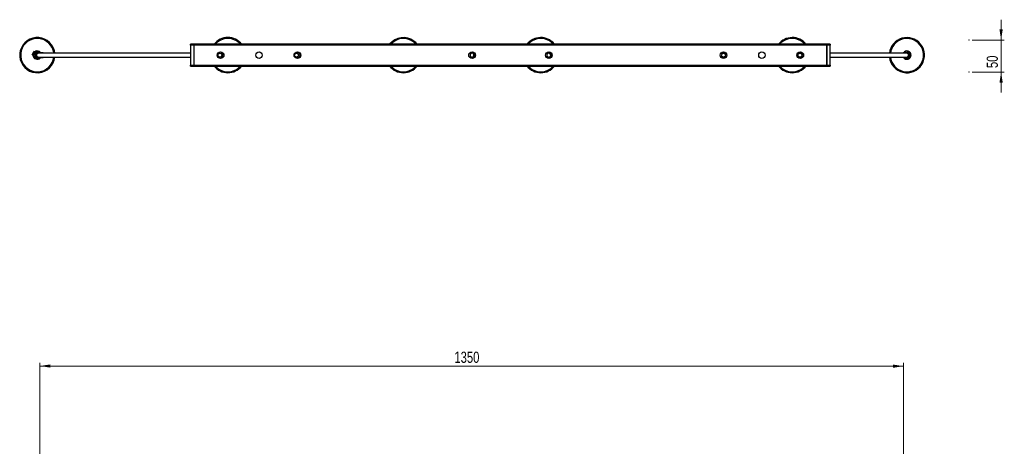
# Model space of a CAD drawing. Header units: millimetres. Extents: x 524 to 905, y 263 to 659.
# Tile 3 of 3: x 524 to 832, y 525 to 659. Entities that reach past the tile are written whole.
import ezdxf

# ---------------------------------------------------------------- set-up
doc = ezdxf.new("R2010")
doc.units = ezdxf.units.MM
doc.header["$PDSIZE"] = -1
doc.styles.add('SLDTEXTSTYLE0', font='TXT', dxfattribs={"width": 0.75})
doc.dimstyles.new('SLDDIMSTYLE1', dxfattribs={"dimtxt": 3.5, "dimasz": 3.302, "dimexe": 0, "dimexo": 0.0625, "dimgap": 0.875, "dimtad": 1, "dimdec": 0, "dimlfac": 5, "dimrnd": 1e-09, "dimzin": 12, "dimdsep": 46, "dimtxsty": 'SLDTEXTSTYLE0', "dimsah": 1, "dimcen": 0.09, "dimadec": 0, "dimazin": 3, "dimtfac": 1, "dimtdec": 0, "dimtofl": 0, "dimtmove": 0, "dimatfit": 3, "dimfxl": 0, "dimfrac": 2, "dimtolj": 1, "dimtzin": 12, "dimarcsym": 0})
doc.dimstyles.new('SLDDIMSTYLE2', dxfattribs={"dimtxt": 3.5, "dimasz": 3.302, "dimexe": 0, "dimexo": 0.0625, "dimgap": 0.875, "dimtad": 1, "dimdec": 0, "dimlfac": 5, "dimrnd": 1e-09, "dimzin": 12, "dimdsep": 46, "dimtxsty": 'SLDTEXTSTYLE0', "dimsah": 1, "dimcen": 0.09, "dimadec": 0, "dimazin": 3, "dimtfac": 1, "dimtdec": 0, "dimtmove": 0, "dimatfit": 0, "dimfxl": 0, "dimfrac": 2, "dimtolj": 1, "dimtzin": 12, "dimarcsym": 0})

# ---------------------------------------------------------------- blocks, each defined once
blk = doc.blocks.new('_D_1')
at = {"color": 7, "linetype": 'Continuous', "lineweight": 0}
for p, q in [((530.47, 523.83), (530.48, 552.23)), ((530.48, 551.23), (800.48, 551.18)), ((800.47, 523.78), (800.48, 552.18))]:
    blk.add_line(p, q, dxfattribs=at)
at = {"color": 7, "linetype": 'Continuous', "lineweight": 18}
for points in [[(530.48, 551.23), (533.78, 550.72), (533.78, 551.73)], [(800.48, 551.18), (797.17, 551.68), (797.17, 550.67)]]:
    blk.add_solid(points, dxfattribs=at)
at = {"color": 7, "linetype": 'Continuous', "lineweight": 18, "insert": (660.06, 555.71), "char_height": 3.5, "attachment_point": 1, "rotation": 359.9894, "style": 'SLDTEXTSTYLE0'}
blk.add_mtext('1350', dxfattribs=at)
blk = doc.blocks.new('_D_2')
at = {"color": 7, "linetype": 'Continuous', "lineweight": 0}
for p, q in [((830.97, 653.06), (830.97, 659.41)), ((821.97, 653.06), (831.97, 653.06)), ((830.97, 653.06), (830.97, 643.06)), ((821.97, 643.06), (831.97, 643.06)), ((830.97, 643.06), (830.97, 636.71))]:
    blk.add_line(p, q, dxfattribs=at)
at = {"color": 7, "linetype": 'Continuous', "lineweight": 18}
for points in [[(830.97, 653.06), (831.47, 656.36), (830.46, 656.36)], [(830.97, 643.06), (830.46, 639.76), (831.47, 639.76)]]:
    blk.add_solid(points, dxfattribs=at)
at = {"color": 7, "linetype": 'Continuous', "lineweight": 18, "insert": (826.45, 644.3), "char_height": 3.5, "attachment_point": 1, "rotation": 90, "style": 'SLDTEXTSTYLE0'}
blk.add_mtext('50', dxfattribs=at)

msp = doc.modelspace()

# ---------------------------------------------------------------- linework, layer by layer
at = {"color": 7, "linetype": 'Continuous', "lineweight": 25}
for p, q in [((528.1, 648.41), (528.56, 649.46)), ((528.83, 649.34), (528.56, 649.46)), ((577.58, 651.58), (577.58, 651.74)), ((577.88, 651.74), (577.58, 651.74)), ((577.88, 651.58), (577.58, 651.58)), ((577.58, 651.44), (577.58, 651.58)), ((577.58, 651.44), (577.58, 645.25)), ((577.88, 651.74), (577.88, 651.58)), ((777.28, 651.74), (577.88, 651.74)), ((777.28, 651.58), (577.88, 651.58)), ((578.58, 651.78), (578.58, 651.74)), ((578.58, 651.78), (578.74, 651.78)), ((578.58, 651.58), (578.58, 645.1)), ((578.74, 651.74), (578.74, 651.78)), ((578.74, 645.1), (578.74, 651.58)), ((691.39, 651.74), (691.24, 651.92)), ((769.99, 651.74), (769.95, 651.79)), ((776.42, 651.78), (776.42, 651.74)), ((776.42, 651.78), (776.58, 651.78)), ((776.42, 651.58), (776.42, 645.1)), ((776.58, 651.74), (776.58, 651.78)), ((776.58, 645.1), (776.58, 651.58)), ((777.28, 651.58), (777.28, 651.74)), ((777.58, 651.74), (777.28, 651.74)), ((777.58, 651.58), (777.28, 651.58)), ((777.58, 651.74), (777.58, 651.58)), ((777.58, 651.58), (777.58, 651.44)), ((777.58, 645.25), (777.58, 651.44)), ((528.1, 648.41), (528.37, 648.29)), ((528.57, 648.38), (528.57, 648.33)), ((528.98, 648.08), (529.07, 648.28)), ((529.42, 648.34), (529.07, 648.34)), ((529.31, 648.83), (529.35, 648.91)), ((529.48, 649.34), (529.44, 649.34)), ((529.62, 649.35), (529.48, 649.34)), ((529.6, 647.75), (529.53, 647.76)), ((529.62, 649.35), (529.58, 649.35)), ((529.62, 649.35), (529.71, 649.35)), ((529.71, 649.35), (530.13, 649.35)), ((529.76, 647.74), (529.99, 647.74)), ((529.99, 648.94), (529.77, 648.94)), ((577.58, 648.94), (529.99, 648.94)), ((529.99, 647.74), (577.58, 647.74)), ((531.86, 647.69), (532.05, 647.74)), ((531.99, 648.94), (531.87, 648.98)), ((532.01, 648.94), (531.88, 648.98)), ((586.46, 648.85), (586.46, 649.08)), ((586.46, 647.61), (586.46, 647.84)), ((586.46, 647.83), (586.47, 647.83)), ((587.08, 647.83), (587.28, 647.83)), ((587.28, 648.84), (587.12, 648.84)), ((587.73, 648.84), (587.28, 648.84)), ((587.28, 647.83), (587.71, 647.83)), ((587.41, 648.23), (587.42, 648.22)), ((610.46, 648.9), (610.46, 649.08)), ((611.56, 649.03), (610.46, 649.03)), ((610.64, 648.94), (610.46, 648.94)), ((610.46, 647.61), (610.46, 647.79)), ((610.46, 647.74), (610.64, 647.74)), ((610.69, 648.94), (610.68, 648.94)), ((610.68, 647.74), (610.69, 647.74)), ((610.76, 648.94), (610.78, 648.94)), ((610.78, 647.74), (610.76, 647.74)), ((611.65, 648.94), (610.78, 648.94)), ((610.78, 647.74), (611.65, 647.74)), ((665.06, 647.61), (665.06, 649.08)), ((666.16, 649.03), (665.06, 649.03)), ((665.06, 648.02), (665.07, 648.02)), ((666.08, 648.02), (666.42, 648.02)), ((689.06, 647.61), (689.06, 649.08)), ((690.16, 649.03), (689.06, 649.03)), ((689.54, 648.94), (689.06, 648.94)), ((689.06, 647.74), (689.54, 647.74)), ((689.26, 647.69), (689.45, 647.74)), ((689.39, 648.94), (689.27, 648.98)), ((689.41, 648.94), (689.28, 648.98)), ((743.56, 647.69), (743.62, 648.12)), ((743.57, 647.74), (743.71, 647.74)), ((743.7, 648.71), (743.76, 649.14)), ((744.76, 649.03), (743.75, 649.03)), ((744.85, 648.94), (744.21, 648.94)), ((744.21, 647.74), (744.85, 647.74)), ((767.66, 648.76), (767.66, 649.08)), ((767.75, 648.84), (767.66, 648.84)), ((767.66, 647.61), (767.66, 647.93)), ((767.66, 647.83), (767.77, 647.83)), ((768.09, 648.94), (768.08, 648.94)), ((768.08, 647.74), (768.09, 647.74)), ((768.16, 648.94), (768.18, 648.94)), ((768.18, 647.74), (768.16, 647.74)), ((768.85, 648.94), (768.18, 648.94)), ((768.18, 647.74), (768.85, 647.74)), ((801.45, 648.94), (777.58, 648.94)), ((777.58, 647.74), (801.45, 647.74)), ((799.86, 647.74), (800.04, 647.69)), ((800.02, 648.97), (799.92, 648.94)), ((800.05, 648.98), (799.95, 648.95)), ((801.45, 647.74), (801.45, 647.74)), ((801.51, 649.35), (801.75, 649.35)), ((801.82, 649.35), (801.75, 649.35)), ((801.81, 647.84), (801.88, 647.79)), ((802, 649.35), (801.82, 649.35)), ((801.84, 649.35), (801.82, 649.35)), ((801.89, 648.9), (801.82, 648.85)), ((802.03, 649.35), (801.84, 649.35)), ((801.88, 647.78), (801.88, 647.79)), ((801.89, 648.91), (801.89, 648.9)), ((802.04, 648.34), (802.12, 648.34)), ((802.8, 648.33), (802.8, 648.38)), ((577.58, 645.1), (577.58, 645.25)), ((577.58, 644.94), (577.58, 645.1)), ((577.58, 645.1), (577.88, 645.1)), ((577.58, 644.94), (577.88, 644.94)), ((577.88, 645.1), (577.88, 644.94)), ((577.88, 645.1), (777.28, 645.1)), ((577.88, 644.94), (777.28, 644.94)), ((777.28, 644.94), (777.28, 645.1)), ((777.28, 645.1), (777.58, 645.1)), ((777.28, 644.94), (777.58, 644.94)), ((777.58, 645.25), (777.58, 645.1)), ((777.58, 645.1), (777.58, 644.94))]:
    msp.add_line(p, q, dxfattribs=at)
at = {"color": 8, "linetype": 'Continuous', "lineweight": 25}
for p, q in [((578.58, 651.44), (577.58, 651.44)), ((776.42, 651.44), (578.74, 651.44)), ((777.58, 651.44), (776.58, 651.44)), ((529.95, 647.73), (529.03, 647.5)), ((529.04, 649.2), (530.01, 648.94)), ((690.18, 648.34), (690.48, 648.34)), ((802.44, 647.5), (801.64, 647.77)), ((801.65, 648.92), (802.45, 649.2)), ((577.58, 645.25), (578.58, 645.25)), ((578.74, 645.25), (776.42, 645.25)), ((776.58, 645.25), (777.58, 645.25))]:
    msp.add_line(p, q, dxfattribs=at)
at = {"color": 7, "linetype": 'Continuous', "lineweight": 25, "flags": 128}
for points in [[(648.05, 651.74), (647.7, 652.11), (647.24, 652.5)], [(529, 648.13), (529.07, 647.98), (529.12, 647.9)], [(587.42, 648.42), (587.41, 648.59), (587.38, 648.72), (587.33, 648.81), (587.28, 648.84), (587.28, 648.84)], [(587.28, 648.84), (587.28, 648.84), (587.33, 648.81), (587.38, 648.72), (587.41, 648.59), (587.42, 648.42)], [(587.28, 647.83), (587.33, 647.86), (587.37, 647.94), (587.4, 648.07), (587.42, 648.22)], [(587.42, 648.22), (587.4, 648.07), (587.37, 647.94), (587.33, 647.86), (587.28, 647.83)]]:
    msp.add_lwpolyline(points, dxfattribs=at)
at = {"color": 8, "linetype": 'Continuous', "lineweight": 25, "flags": 128}
for points in [[(531.88, 648.98), (531.86, 648.97), (531.84, 648.94)], [(689.28, 648.98), (689.26, 648.97), (689.24, 648.94)], [(743.57, 647.76), (743.61, 647.75), (743.71, 647.74)], [(800.17, 648.94), (800.11, 648.97), (800.05, 648.98)]]:
    msp.add_lwpolyline(points, dxfattribs=at)
at = {"color": 7, "linetype": 'Continuous', "lineweight": 25}
for centre, radius in [((586.98, 648.34), 1.05), ((586.78, 648.34), 0.6), ((598.98, 648.34), 1), ((610.98, 648.34), 1.05), ((610.69, 648.34), 0.6), ((665.58, 648.34), 1.05), ((689.58, 648.34), 1.05), ((744.18, 648.34), 1.05), ((744.18, 648.34), 0.6), ((756.18, 648.34), 1), ((768.18, 648.34), 1.05), ((768.09, 648.34), 0.6)]:
    msp.add_circle(centre, radius, dxfattribs=at)
for centre, radius, start, end in [((529.67, 648.34), 5.5, 35.7921, 353.7371), ((529.67, 648.34), 5.2, 35.7921, 353.3742), ((589.24, 648.34), 5.5, 38.1835, 141.8165), ((589.24, 648.34), 5.2, 40.8322, 139.1678), ((644.12, 648.34), 5.5, 53.0606, 141.8165), ((644.12, 648.34), 5.2, 53.0606, 139.1678), ((644.12, 648.34), 5.5, 38.1835, 53.0606), ((687.07, 648.34), 5.5, 40.6133, 141.8165), ((687.07, 648.34), 5.2, 40.6133, 139.1678), ((765.66, 648.34), 5.5, 38.8436, 141.8165), ((765.66, 648.34), 5.2, 40.8322, 139.1678), ((801.52, 648.34), 5.5, 38.8436, 173.7371), ((801.52, 648.34), 5.2, 38.8436, 173.3742), ((529.67, 648.34), 1.3, 43.2722, 315.8436), ((529.67, 648.34), 5.2, 6.6258, 35.7921), ((529.67, 648.34), 5.5, 6.2629, 35.7921), ((801.52, 648.34), 5.5, 186.2629, 38.8436), ((801.52, 648.34), 5.2, 186.6258, 38.8436), ((801.52, 648.34), 1.3, 0, 145.4537), ((529.57, 648.35), 0.999, 122.0824, 178.2821), ((529.58, 648.35), 1.01, 181.0866, 237.0341), ((529.67, 648.34), 0.6, 93.8217, 180), ((529.67, 648.34), 0.6, 180, 257.7479), ((586.98, 648.34), 0.9, 234.6269, 125.3731), ((587.3, 648.33), 0.102, 311.149, 46.7533), ((610.98, 648.34), 0.9, 234.6269, 125.3731), ((610.78, 648.34), 0.6, 270.5425, 89.4575), ((665.58, 648.34), 0.9, 234.6269, 125.3731), ((665.58, 648.34), 0.6, 209.7328, 150.2672), ((689.58, 648.34), 0.9, 234.6269, 125.3731), ((689.58, 648.34), 0.6, 90, 150.2672), ((689.58, 648.34), 0.6, 209.7328, 90), ((744.18, 648.34), 0.9, 226.5997, 117.3459), ((768.18, 648.34), 0.9, 234.6269, 125.3731), ((768.18, 648.34), 0.6, 270.5425, 89.4575), ((801.52, 648.34), 1.3, 215.5232, 0), ((801.52, 648.34), 0.6, 300.5917, 0), ((801.52, 648.34), 0.6, 0, 58.9069), ((801.52, 648.34), 0.7, 304.5845, 55.2506), ((801.52, 648.34), 0.9, 345.5492, 24.2716), ((801.67, 648.32), 1.12, 313.2885, 0.3419), ((801.71, 648.41), 1.08, 358.6993, 46.9234), ((589.24, 648.34), 5.5, 218.1835, 321.8165), ((589.24, 648.34), 5.2, 220.8322, 319.1678), ((644.12, 648.34), 5.5, 218.1835, 321.8165), ((644.12, 648.34), 5.2, 220.8322, 319.1678), ((687.07, 648.34), 5.5, 218.1835, 321.8165), ((687.07, 648.34), 5.2, 220.8322, 319.1678), ((765.66, 648.34), 5.5, 218.1835, 321.8165), ((765.66, 648.34), 5.2, 220.8322, 319.1678)]:
    msp.add_arc(centre, radius, start, end, dxfattribs=at)
at = {"color": 8, "linetype": 'Continuous', "lineweight": 25}
for centre, radius, start, end in [((530.01, 648.36), 0.583, 91.2093, 181.6999), ((530.01, 648.33), 0.585, 178.5385, 268.5522), ((531.91, 647.77), 0.0922, 198.6492, 243.6274), ((689.31, 647.77), 0.0922, 198.6492, 243.6274), ((800.04, 647.98), 0.291, 270.4806, 305.1955), ((801.45, 648.35), 0.596, 359.6331, 89.6501), ((801.45, 648.34), 0.596, 270.2913, 0.4255)]:
    msp.add_arc(centre, radius, start, end, dxfattribs=at)
at = {"color": 7, "linetype": 'Continuous', "lineweight": 25}
for centre, major_axis, ratio, start_param, end_param in [((529.56, 648.35), (0.655, -0.015), 0.915256, 1.586524, 4.728117), ((529.45, 648.35), (0.655, -0.015), 0.915256, 4.749203, 4.861529), ((529.56, 648.35), (-0.018, 0.602), 0.350061, 2.905714, 3.039126), ((529.56, 648.35), (0.655, -0.015), 0.915256, 4.728117, 4.87809), ((529.56, 648.35), (0.613, 0.018), 0.978922, 4.677167, 4.814855), ((529.56, 648.35), (0.655, -0.015), 0.915256, 1.427855, 1.586524), ((528.49, 647.37), (1.97, -0.02), 0.004817, 5.294094, 5.684265), ((528.5, 649.37), (1.97, -0.02), 0.004817, 5.294094, 5.684265), ((529.56, 648.35), (0.613, 0.018), 0.978922, 1.372024, 1.46833), ((532, 648.22), (2.21, 0.58), 0.209222, 4.296034, 4.599132), ((532, 648.45), (2.2, -0.6), 0.209993, 1.683619, 1.986717), ((689.4, 648.45), (2.2, -0.6), 0.209993, 1.683619, 1.783724), ((689.4, 648.22), (2.21, 0.58), 0.209222, 4.501831, 4.599132), ((799.95, 648.22), (1.92, -0.59), 0.238428, 4.832252, 5.13535), ((799.95, 648.45), (1.93, 0.61), 0.23605, 1.143071, 1.446169), ((802.58, 647.37), (1.51, 0.01), 0.008144, 3.9194, 4.309572), ((802.59, 649.37), (1.51, 0.01), 0.008144, 3.9194, 4.309572), ((802.05, 648.35), (0.025, 0.6), 0.821086, 2.837257, 3.185847), ((802.05, 648.35), (0.025, 0.6), 0.821086, 0.044254, 0.392844), ((801.94, 648.35), (0.025, 0.6), 0.821086, 3.236178, 6.14262), ((802.05, 648.35), (1.36, -0.07), 0.440365, 4.695633, 4.731366), ((802.05, 648.35), (0.029, 0.599), 0.892247, 3.122615, 3.18986), ((802.05, 648.35), (0.025, 0.6), 0.821086, 3.185847, 6.32744)]:
    msp.add_ellipse(centre, major_axis=major_axis, ratio=ratio, start_param=start_param, end_param=end_param, dxfattribs=at)
for points, knots in [([(529.03, 647.5), (529.1, 647.47), (529.27, 647.37), (529.46, 647.36), (529.57, 647.35)], [0, 0, 0, 0, 0.428917, 1, 1, 1, 1]), ([(529.04, 649.2), (529.11, 649.24), (529.28, 649.33), (529.47, 649.34), (529.58, 649.35)], [0, 0, 0, 0, 0.428917, 1, 1, 1, 1]), ([(531.22, 647.56), (531.18, 647.55), (531.1, 647.54), (530.98, 647.52), (530.86, 647.5), (530.73, 647.48), (530.58, 647.45), (530.43, 647.42), (530.27, 647.39), (530.17, 647.36), (530.11, 647.35)], [0, 0, 0, 0, 0.1064447, 0.2129499, 0.3196411, 0.4264016, 0.569193, 0.7122038, 0.8559595, 1, 1, 1, 1]), ([(530.13, 649.35), (530.16, 649.34), (530.24, 649.31), (530.36, 649.29), (530.47, 649.26), (530.6, 649.23), (530.75, 649.2), (530.91, 649.18), (531.07, 649.15), (531.17, 649.13), (531.23, 649.12)], [0, 0, 0, 0, 0.106451, 0.21302, 0.319933, 0.426955, 0.569776, 0.712794, 0.856321, 1, 1, 1, 1]), ([(586.78, 648.94), (586.76, 648.94), (586.74, 648.94), (586.53, 648.94), (586.46, 648.94)], [0, 0, 0, 0, 0.630871, 1, 1, 1, 1]), ([(586.46, 647.74), (586.53, 647.74), (586.74, 647.74), (586.76, 647.74), (586.78, 647.74)], [0, 0, 0, 0, 0.369129, 1, 1, 1, 1]), ([(587.36, 648.25), (587.37, 648.25), (587.38, 648.23), (587.4, 648.23), (587.42, 648.22), (587.42, 648.22)], [0, 0, 0, 0, 0.371008, 0.831091, 1, 1, 1, 1]), ([(587.42, 648.22), (587.43, 648.23), (587.46, 648.23), (587.48, 648.24), (587.51, 648.27), (587.52, 648.3), (587.52, 648.33), (587.51, 648.37), (587.5, 648.4), (587.47, 648.42), (587.44, 648.42), (587.42, 648.43), (587.39, 648.42), (587.38, 648.41), (587.37, 648.4)], [0, 0, 0, 0, 0.0876488, 0.1752554, 0.2639506, 0.3533886, 0.4416607, 0.5287097, 0.6163119, 0.7054091, 0.7946731, 0.8274444, 0.9150932, 1, 1, 1, 1]), ([(610.46, 647.79), (610.48, 647.78), (610.55, 647.75), (610.63, 647.75), (610.67, 647.74)], [0, 0, 0, 0, 0.421714, 1, 1, 1, 1]), ([(665.58, 648.94), (665.56, 648.94), (665.53, 648.94), (665.35, 648.94), (665.14, 648.94), (665.06, 648.94)], [0, 0, 0, 0, 0.369611, 0.740604, 1, 1, 1, 1]), ([(665.06, 647.74), (665.14, 647.74), (665.35, 647.74), (665.53, 647.74), (665.56, 647.74), (665.58, 647.74)], [0, 0, 0, 0, 0.2593963, 0.630389, 1, 1, 1, 1]), ([(690.22, 648.94), (690.17, 648.94), (689.99, 648.94), (689.78, 648.94), (689.61, 648.94), (689.59, 648.94), (689.58, 648.94)], [0, 0, 0, 0, 0.1181202, 0.4126581, 0.7071961, 1, 1, 1, 1]), ([(689.58, 647.74), (689.59, 647.74), (689.61, 647.74), (689.78, 647.74), (689.99, 647.74), (690.17, 647.74), (690.23, 647.74)], [0, 0, 0, 0, 0.292315, 0.586362, 0.880408, 1, 1, 1, 1]), ([(768.07, 648.94), (767.99, 648.94), (767.84, 648.92), (767.72, 648.83), (767.66, 648.78)], [0, 0, 0, 0, 0.494034, 1, 1, 1, 1]), ([(767.66, 647.91), (767.67, 647.9), (767.71, 647.85), (767.81, 647.8), (767.94, 647.75), (768.03, 647.75), (768.07, 647.74)], [0, 0, 0, 0, 0.101874, 0.421214, 0.723387, 1, 1, 1, 1]), ([(801.5, 647.35), (801.47, 647.36), (801.42, 647.38), (801.33, 647.4), (801.24, 647.43), (801.14, 647.45), (801.02, 647.48), (800.89, 647.51), (800.75, 647.53), (800.66, 647.55), (800.61, 647.56)], [0, 0, 0, 0, 0.106451, 0.21302, 0.319933, 0.426955, 0.569776, 0.712794, 0.856321, 1, 1, 1, 1]), ([(800.62, 649.12), (800.66, 649.13), (800.72, 649.14), (800.83, 649.16), (800.93, 649.18), (801.04, 649.21), (801.15, 649.23), (801.28, 649.27), (801.4, 649.3), (801.48, 649.33), (801.51, 649.35)], [0, 0, 0, 0, 0.1064447, 0.2129499, 0.3196411, 0.4264016, 0.569193, 0.7122038, 0.8559595, 1, 1, 1, 1]), ([(802.44, 647.5), (802.39, 647.47), (802.25, 647.37), (802.08, 647.36), (801.99, 647.35)], [0, 0, 0, 0, 0.428917, 1, 1, 1, 1]), ([(802.45, 649.2), (802.4, 649.24), (802.26, 649.33), (802.1, 649.34), (802, 649.35)], [0, 0, 0, 0, 0.428917, 1, 1, 1, 1])]:
    msp.add_open_spline(points, degree=3, knots=knots, dxfattribs=at)
for points in [[(744.18, 648.94), (744.16, 648.94), (744.12, 648.94), (743.85, 648.94), (743.71, 648.94)], [(743.71, 647.74), (743.85, 647.74), (744.12, 647.74), (744.16, 647.74), (744.18, 647.74)]]:
    msp.add_open_spline(points, degree=3, dxfattribs=at)
at = {"color": 7, "linetype": 'Continuous', "lineweight": 0}
for p in [(820.97, 653.06), (820.97, 643.06)]:
    msp.add_point(p, dxfattribs=at)

# ---------------------------------------------------------------- dimensions: what is measured, and where the dimension line sits
at = {"color": 7, "linetype": 'Continuous', "lineweight": 18}
for base, p1, p2, angle, dimstyle, picture, middle in [((830.97, 643.06), (820.97, 653.06), (820.97, 643.06), 90, 'SLDDIMSTYLE2', '_D_2', (830.97, 646.89)), ((800.48, 551.18), (530.47, 522.83), (800.47, 522.78), 359.9894, 'SLDDIMSTYLE1', '_D_1', (665.23, 551.2))]:
    dim = msp.add_linear_dim(base=base, p1=p1, p2=p2, angle=angle, dimstyle=dimstyle, dxfattribs=at)
    dim.commit()
    dim.dimension.update_dxf_attribs({"geometry": picture, "text_midpoint": middle, "dimtype": 160})

doc.saveas('drawing.dxf')
